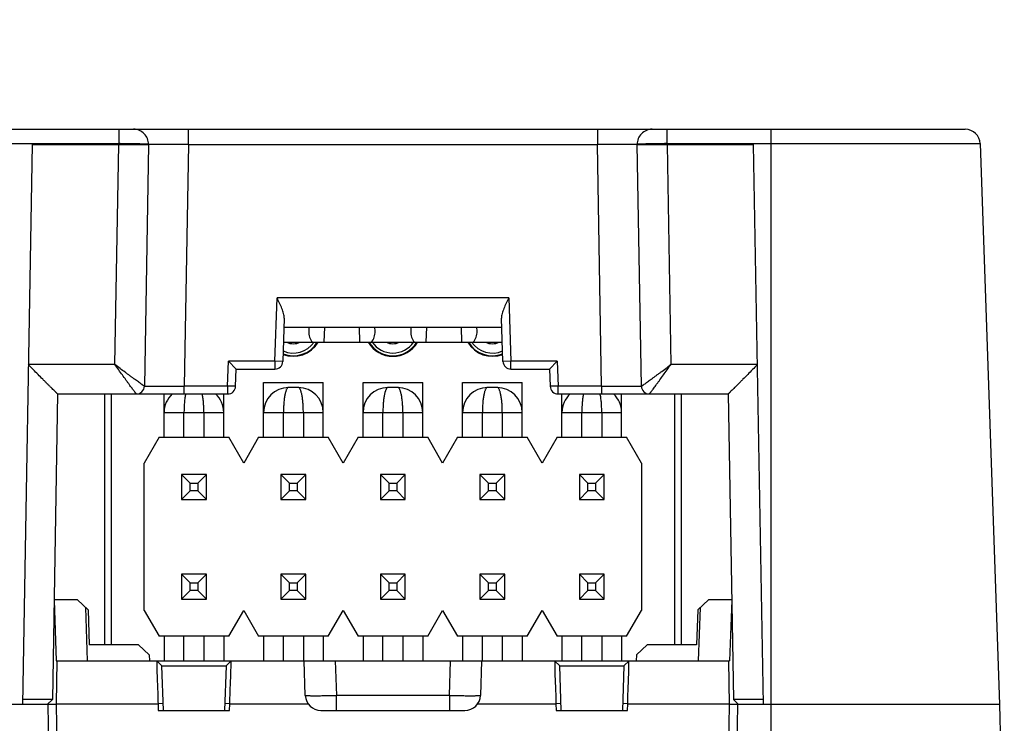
# Model space of a CAD drawing. Header units: inches. Extents: x 0 to 34, y 0 to 22.
# Tile 46 of 50: x 26.6 to 27.6, y 17 to 17.7. Entities that reach past the tile are written whole.
import ezdxf

# ---------------------------------------------------------------- set-up
doc = ezdxf.new("R2010")
doc.units = ezdxf.units.IN
doc.header["$LTSCALE"] = 1.87
doc.header["$MEASUREMENT"] = 0
doc.layers.get('0').update_dxf_attribs({"linetype": 'CONTINUOUS'})
doc.layers.add('DIMENSIONS', color=7, linetype='CONTINUOUS')
doc.styles.get("Standard").update_dxf_attribs({"font": 'txt', "width": 0.8})
doc.dimstyles.new('DIMSTYLE_1', dxfattribs={"dimtxt": 0.125, "dimasz": 0.18, "dimexe": 0.18, "dimexo": 0.0625, "dimgap": 0.09, "dimtad": 0, "dimtih": 1, "dimtoh": 1, "dimdec": 1, "dimdsep": 46, "dimtxsty": 'STANDARD', "dimblk": '_FILLED', "dimblk1": '_FILLED', "dimblk2": '_FILLED', "dimcen": 0.09, "dimadec": 0, "dimazin": 0, "dimtp": 0.1, "dimtm": 0.1, "dimtfac": 1, "dimtdec": 1, "dimtofl": 0, "dimtmove": 0, "dimatfit": 3, "dimldrblk": '_FILLED', "dimfxl": 1, "dimtolj": 1, "dimarcsym": 0})

# ---------------------------------------------------------------- blocks, each defined once
blk = doc.blocks.new('_FILLED')
at = {"color": 0, "linetype": 'BYBLOCK'}
blk.add_solid([(0, 0), (-1, 0.1736), (-1, -0.1736)], dxfattribs=at)
blk = doc.blocks.new('*D1')
at = {"layer": 'DIMENSIONS', "color": 2, "linetype": 'CONTINUOUS'}
for p, q in [((26.21877, 16.16389), (26.21877, 19.20616)), ((27.79357, 16.16389), (27.79357, 19.20616)), ((26.21877, 19.08116), (26.49367, 19.08116)), ((27.79357, 19.08116), (27.51867, 19.08116))]:
    blk.add_line(p, q, dxfattribs=at)
at = {"layer": 'DIMENSIONS', "color": 2, "linetype": 'CONTINUOUS', "xscale": 0.18, "yscale": 0.18, "zscale": 0.18, "rotation": 180}
blk.add_blockref('_FILLED', (26.21877, 19.08116), dxfattribs=at)
at = {"layer": 'DIMENSIONS', "color": 2, "linetype": 'CONTINUOUS', "xscale": 0.18, "yscale": 0.18, "zscale": 0.18}
blk.add_blockref('_FILLED', (27.79357, 19.08116), dxfattribs=at)
at = {"layer": 'DIMENSIONS', "color": 2, "linetype": 'CONTINUOUS', "insert": (26.80617, 19.14366), "char_height": 0.125, "width": 0.9, "attachment_point": 2, "line_spacing_factor": 0.9}
blk.add_mtext('40\\P[1.57]\\PMATING\\PCONNECTOR', dxfattribs=at)

msp = doc.modelspace()

# ---------------------------------------------------------------- linework, layer by layer
at = {"color": 7, "linetype": 'CONTINUOUS'}
for p, q in [((26.43084, 17.58116), (27.5815, 17.58116)), ((26.73054, 17.58116), (26.73053, 17.56586)), ((26.80054, 17.5659), (26.80054, 17.58116)), ((27.2118, 17.58116), (27.2118, 17.5659)), ((27.28181, 17.56586), (27.28181, 17.58116)), ((27.38617, 17.58116), (27.38617, 16.92816)), ((26.41585, 17.56669), (26.73053, 17.56669)), ((26.64355, 17.56586), (26.63373, 17.00316)), ((26.64355, 17.56586), (26.76055, 17.56586)), ((26.72669, 17.34464), (26.73055, 17.56586)), ((26.76055, 17.56586), (26.75631, 17.32302)), ((26.80054, 17.5659), (26.7963, 17.32302)), ((26.80054, 17.5659), (27.2118, 17.5659)), ((27.21604, 17.32302), (27.2118, 17.5659)), ((27.25169, 17.56588), (27.2118, 17.5659)), ((27.2518, 17.5659), (27.25169, 17.56588)), ((27.25219, 17.56599), (27.2518, 17.56588)), ((27.25604, 17.32302), (27.2518, 17.56586)), ((27.2518, 17.56586), (27.3688, 17.56586)), ((27.28179, 17.56586), (27.28565, 17.34464)), ((27.28181, 17.56669), (27.59649, 17.56669)), ((27.37862, 17.00316), (27.3688, 17.56586)), ((27.59649, 17.56669), (27.61617, 17.00316)), ((26.8875, 17.34802), (26.88973, 17.41164)), ((27.12262, 17.41164), (26.88973, 17.41164)), ((27.12262, 17.41164), (27.12484, 17.34802)), ((26.89702, 17.39139), (26.8955, 17.34788)), ((26.8967, 17.38216), (27.11565, 17.38216)), ((26.9217, 17.38216), (26.92156, 17.37816)), ((26.93731, 17.38216), (26.93679, 17.36716)), ((26.97306, 17.36716), (26.97253, 17.38216)), ((26.98829, 17.37816), (26.98815, 17.38216)), ((27.0242, 17.38216), (27.02406, 17.37816)), ((27.03981, 17.38216), (27.03929, 17.36716)), ((27.07556, 17.36716), (27.07503, 17.38216)), ((27.09079, 17.37816), (27.09065, 17.38216)), ((27.11685, 17.34788), (27.11533, 17.39139)), ((26.89617, 17.36716), (27.11617, 17.36716)), ((26.72669, 17.34464), (26.63969, 17.34464)), ((26.84007, 17.32302), (26.84095, 17.34802)), ((26.8875, 17.34802), (26.84095, 17.34802)), ((26.84867, 17.34014), (26.84095, 17.34802)), ((26.8875, 17.34802), (26.8875, 17.34016)), ((26.8955, 17.34788), (26.8875, 17.34802)), ((27.12484, 17.34802), (27.11685, 17.34788)), ((27.12484, 17.34016), (27.12484, 17.34802)), ((27.1714, 17.34802), (27.12484, 17.34802)), ((27.16367, 17.34016), (27.1714, 17.34802)), ((27.1714, 17.34802), (27.17227, 17.32302)), ((27.37266, 17.34464), (27.28565, 17.34464)), ((26.84807, 17.32288), (26.84867, 17.34016)), ((26.84867, 17.34016), (26.8875, 17.34016)), ((27.12484, 17.34016), (27.16367, 17.34016)), ((27.16367, 17.34016), (27.16428, 17.32288)), ((26.75631, 17.32302), (26.7963, 17.32302)), ((26.7963, 17.31516), (26.7963, 17.32302)), ((26.84007, 17.32302), (26.7963, 17.32302)), ((26.84007, 17.32302), (26.84007, 17.31516)), ((26.84807, 17.32288), (26.84007, 17.32302)), ((26.87617, 17.27166), (26.87617, 17.32666)), ((26.87617, 17.32666), (26.93617, 17.32666)), ((26.93617, 17.27166), (26.93617, 17.32666)), ((26.97617, 17.27166), (26.97617, 17.32666)), ((26.97617, 17.32666), (27.03617, 17.32666)), ((27.03617, 17.27166), (27.03617, 17.32666)), ((27.07617, 17.27166), (27.07617, 17.32666)), ((27.07617, 17.32666), (27.13617, 17.32666)), ((27.13617, 17.27166), (27.13617, 17.32666)), ((27.17227, 17.32302), (27.16428, 17.32288)), ((27.17227, 17.31516), (27.17227, 17.32302)), ((27.21604, 17.32302), (27.17227, 17.32302)), ((27.21604, 17.32302), (27.21604, 17.31516)), ((27.21604, 17.32302), (27.25604, 17.32302)), ((26.66917, 17.31516), (26.66382, 17.00825)), ((26.66917, 17.31516), (26.84007, 17.31516)), ((26.71617, 17.31516), (26.71617, 17.06316)), ((26.72317, 17.06316), (26.72317, 17.31516)), ((26.77617, 17.27166), (26.77617, 17.31516)), ((26.83617, 17.27166), (26.83617, 17.31516)), ((26.91117, 17.32166), (26.90117, 17.32166)), ((27.01117, 17.32166), (27.00117, 17.32166)), ((27.11117, 17.32166), (27.10117, 17.32166)), ((27.17227, 17.31516), (27.34318, 17.31516)), ((27.17617, 17.27166), (27.17617, 17.31516)), ((27.23617, 17.27166), (27.23617, 17.31516)), ((27.28917, 17.31516), (27.28917, 17.06316)), ((27.29617, 17.06316), (27.29617, 17.31516)), ((27.34317, 17.31516), (27.34853, 17.00825)), ((26.77617, 17.29666), (26.83617, 17.29666)), ((26.79617, 17.27166), (26.79617, 17.29666)), ((26.81617, 17.29666), (26.81617, 17.27166)), ((26.87617, 17.29666), (26.93617, 17.29666)), ((26.89617, 17.27166), (26.89617, 17.29666)), ((26.91617, 17.29666), (26.91617, 17.27166)), ((26.97617, 17.29666), (27.03617, 17.29666)), ((26.99617, 17.27166), (26.99617, 17.29666)), ((27.01617, 17.29666), (27.01617, 17.27166)), ((27.07617, 17.29666), (27.13617, 17.29666)), ((27.09617, 17.27166), (27.09617, 17.29666)), ((27.11617, 17.29666), (27.11617, 17.27166)), ((27.17617, 17.29666), (27.23617, 17.29666)), ((27.19617, 17.27166), (27.19617, 17.29666)), ((27.21617, 17.29666), (27.21617, 17.27166)), ((26.77117, 17.27166), (26.75617, 17.24568)), ((26.77117, 17.27166), (26.84117, 17.27166)), ((26.85617, 17.24568), (26.84117, 17.27166)), ((26.87117, 17.27166), (26.85617, 17.24568)), ((26.87117, 17.27166), (26.94117, 17.27166)), ((26.95617, 17.24568), (26.94117, 17.27166)), ((26.97117, 17.27166), (26.95617, 17.24568)), ((26.97117, 17.27166), (27.04117, 17.27166)), ((27.05617, 17.24568), (27.04117, 17.27166)), ((27.07117, 17.27166), (27.05617, 17.24568)), ((27.07117, 17.27166), (27.14117, 17.27166)), ((27.15617, 17.24568), (27.14117, 17.27166)), ((27.17117, 17.27166), (27.15617, 17.24568)), ((27.17117, 17.27166), (27.24117, 17.27166)), ((27.25617, 17.24568), (27.24117, 17.27166)), ((26.75617, 17.09764), (26.75617, 17.24568)), ((27.25617, 17.24568), (27.25617, 17.09764)), ((26.79367, 17.23416), (26.79367, 17.20916)), ((26.80233, 17.2255), (26.79367, 17.23416)), ((26.81867, 17.23416), (26.79367, 17.23416)), ((26.81867, 17.23416), (26.81001, 17.2255)), ((26.81867, 17.20916), (26.81867, 17.23416)), ((26.89367, 17.23416), (26.89367, 17.20916)), ((26.90233, 17.2255), (26.89367, 17.23416)), ((26.91867, 17.23416), (26.89367, 17.23416)), ((26.91867, 17.23416), (26.91001, 17.2255)), ((26.91867, 17.20916), (26.91867, 17.23416)), ((26.99367, 17.23416), (26.99367, 17.20916)), ((27.00233, 17.2255), (26.99367, 17.23416)), ((27.01867, 17.23416), (26.99367, 17.23416)), ((27.01867, 17.23416), (27.01001, 17.2255)), ((27.01867, 17.20916), (27.01867, 17.23416)), ((27.09367, 17.23416), (27.09367, 17.20916)), ((27.10233, 17.2255), (27.09367, 17.23416)), ((27.11867, 17.23416), (27.09367, 17.23416)), ((27.11867, 17.23416), (27.11001, 17.2255)), ((27.11867, 17.20916), (27.11867, 17.23416)), ((27.19367, 17.23416), (27.19367, 17.20916)), ((27.20233, 17.2255), (27.19367, 17.23416)), ((27.21867, 17.23416), (27.19367, 17.23416)), ((27.21867, 17.23416), (27.21001, 17.2255)), ((27.21867, 17.20916), (27.21867, 17.23416)), ((26.80233, 17.21782), (26.80233, 17.2255)), ((26.80233, 17.2255), (26.81001, 17.2255)), ((26.81001, 17.2255), (26.81001, 17.21782)), ((26.90233, 17.21782), (26.90233, 17.2255)), ((26.90233, 17.2255), (26.91001, 17.2255)), ((26.91001, 17.2255), (26.91001, 17.21782)), ((27.00233, 17.21782), (27.00233, 17.2255)), ((27.00233, 17.2255), (27.01001, 17.2255)), ((27.01001, 17.2255), (27.01001, 17.21782)), ((27.10233, 17.21782), (27.10233, 17.2255)), ((27.10233, 17.2255), (27.11001, 17.2255)), ((27.11001, 17.2255), (27.11001, 17.21782)), ((27.20233, 17.21782), (27.20233, 17.2255)), ((27.20233, 17.2255), (27.21001, 17.2255)), ((27.21001, 17.2255), (27.21001, 17.21782)), ((26.80233, 17.21782), (26.79367, 17.20916)), ((26.81001, 17.21782), (26.80233, 17.21782)), ((26.81867, 17.20916), (26.81001, 17.21782)), ((26.90233, 17.21782), (26.89367, 17.20916)), ((26.91001, 17.21782), (26.90233, 17.21782)), ((26.91867, 17.20916), (26.91001, 17.21782)), ((27.00233, 17.21782), (26.99367, 17.20916)), ((27.01001, 17.21782), (27.00233, 17.21782)), ((27.01867, 17.20916), (27.01001, 17.21782)), ((27.10233, 17.21782), (27.09367, 17.20916)), ((27.11001, 17.21782), (27.10233, 17.21782)), ((27.11867, 17.20916), (27.11001, 17.21782)), ((27.20233, 17.21782), (27.19367, 17.20916)), ((27.21001, 17.21782), (27.20233, 17.21782)), ((27.21867, 17.20916), (27.21001, 17.21782)), ((26.79367, 17.20916), (26.81867, 17.20916)), ((26.89367, 17.20916), (26.91867, 17.20916)), ((26.99367, 17.20916), (27.01867, 17.20916)), ((27.09367, 17.20916), (27.11867, 17.20916)), ((27.19367, 17.20916), (27.21867, 17.20916)), ((26.79367, 17.13416), (26.79367, 17.10916)), ((26.80233, 17.1255), (26.79367, 17.13416)), ((26.81867, 17.13416), (26.79367, 17.13416)), ((26.80233, 17.11782), (26.80233, 17.1255)), ((26.80233, 17.1255), (26.81001, 17.1255)), ((26.81867, 17.13416), (26.81001, 17.1255)), ((26.81001, 17.1255), (26.81001, 17.11782)), ((26.81867, 17.10916), (26.81867, 17.13416)), ((26.89367, 17.13416), (26.89367, 17.10916)), ((26.90233, 17.1255), (26.89367, 17.13416)), ((26.91867, 17.13416), (26.89367, 17.13416)), ((26.90233, 17.11782), (26.90233, 17.1255)), ((26.90233, 17.1255), (26.91001, 17.1255)), ((26.91867, 17.13416), (26.91001, 17.1255)), ((26.91001, 17.1255), (26.91001, 17.11782)), ((26.91867, 17.10916), (26.91867, 17.13416)), ((26.99367, 17.13416), (26.99367, 17.10916)), ((27.00233, 17.1255), (26.99367, 17.13416)), ((27.01867, 17.13416), (26.99367, 17.13416)), ((27.00233, 17.11782), (27.00233, 17.1255)), ((27.00233, 17.1255), (27.01001, 17.1255)), ((27.01867, 17.13416), (27.01001, 17.1255)), ((27.01001, 17.1255), (27.01001, 17.11782)), ((27.01867, 17.10916), (27.01867, 17.13416)), ((27.09367, 17.13416), (27.09367, 17.10916)), ((27.10233, 17.1255), (27.09367, 17.13416)), ((27.11867, 17.13416), (27.09367, 17.13416)), ((27.10233, 17.11782), (27.10233, 17.1255)), ((27.10233, 17.1255), (27.11001, 17.1255)), ((27.11867, 17.13416), (27.11001, 17.1255)), ((27.11001, 17.1255), (27.11001, 17.11782)), ((27.11867, 17.10916), (27.11867, 17.13416)), ((27.19367, 17.13416), (27.19367, 17.10916)), ((27.20233, 17.1255), (27.19367, 17.13416)), ((27.21867, 17.13416), (27.19367, 17.13416)), ((27.20233, 17.11782), (27.20233, 17.1255)), ((27.20233, 17.1255), (27.21001, 17.1255)), ((27.21867, 17.13416), (27.21001, 17.1255)), ((27.21001, 17.1255), (27.21001, 17.11782)), ((27.21867, 17.10916), (27.21867, 17.13416)), ((26.80233, 17.11782), (26.79367, 17.10916)), ((26.81001, 17.11782), (26.80233, 17.11782)), ((26.81867, 17.10916), (26.81001, 17.11782)), ((26.90233, 17.11782), (26.89367, 17.10916)), ((26.91001, 17.11782), (26.90233, 17.11782)), ((26.91867, 17.10916), (26.91001, 17.11782)), ((27.00233, 17.11782), (26.99367, 17.10916)), ((27.01001, 17.11782), (27.00233, 17.11782)), ((27.01867, 17.10916), (27.01001, 17.11782)), ((27.10233, 17.11782), (27.09367, 17.10916)), ((27.11001, 17.11782), (27.10233, 17.11782)), ((27.11867, 17.10916), (27.11001, 17.11782)), ((27.20233, 17.11782), (27.19367, 17.10916)), ((27.21001, 17.11782), (27.20233, 17.11782)), ((27.21867, 17.10916), (27.21001, 17.11782)), ((26.66555, 17.10784), (26.66767, 17.04716)), ((26.68901, 17.10816), (26.66556, 17.10816)), ((26.69973, 17.09817), (26.68901, 17.10816)), ((26.79367, 17.10916), (26.81867, 17.10916)), ((26.89367, 17.10916), (26.91867, 17.10916)), ((26.99367, 17.10916), (27.01867, 17.10916)), ((27.09367, 17.10916), (27.11867, 17.10916)), ((27.19367, 17.10916), (27.21867, 17.10916)), ((27.32334, 17.10816), (27.31262, 17.09817)), ((27.34679, 17.10816), (27.32334, 17.10816)), ((27.34679, 17.10784), (27.34467, 17.04716)), ((26.69703, 17.10068), (26.6989, 17.04716)), ((26.69973, 17.09817), (26.70095, 17.06316)), ((26.75617, 17.09764), (26.77117, 17.07166)), ((26.84117, 17.07166), (26.85617, 17.09764)), ((26.85617, 17.09764), (26.87117, 17.07166)), ((26.94117, 17.07166), (26.95617, 17.09764)), ((26.95617, 17.09764), (26.97117, 17.07166)), ((27.04117, 17.07166), (27.05617, 17.09764)), ((27.05617, 17.09764), (27.07117, 17.07166)), ((27.14117, 17.07166), (27.15617, 17.09764)), ((27.15617, 17.09764), (27.17117, 17.07166)), ((27.24117, 17.07166), (27.25617, 17.09764)), ((27.31262, 17.09817), (27.3114, 17.06316)), ((27.31344, 17.04716), (27.31531, 17.10068)), ((26.84117, 17.07166), (26.77117, 17.07166)), ((26.77617, 17.07166), (26.77617, 17.04716)), ((26.79617, 17.04716), (26.79617, 17.07166)), ((26.81617, 17.07166), (26.81617, 17.04716)), ((26.83617, 17.07166), (26.83617, 17.04716)), ((26.94117, 17.07166), (26.87117, 17.07166)), ((26.87617, 17.07166), (26.87617, 17.04716)), ((26.89617, 17.04716), (26.89617, 17.07166)), ((26.91617, 17.07166), (26.91617, 17.04716)), ((26.93617, 17.07166), (26.93617, 17.04716)), ((27.04117, 17.07166), (26.97117, 17.07166)), ((26.97617, 17.07166), (26.97617, 17.04716)), ((26.99617, 17.04716), (26.99617, 17.07166)), ((27.01617, 17.07166), (27.01617, 17.04716)), ((27.03617, 17.07166), (27.03617, 17.04716)), ((27.14117, 17.07166), (27.07117, 17.07166)), ((27.07617, 17.07166), (27.07617, 17.04716)), ((27.09617, 17.04716), (27.09617, 17.07166)), ((27.11617, 17.07166), (27.11617, 17.04716)), ((27.13617, 17.07166), (27.13617, 17.04716)), ((27.24117, 17.07166), (27.17117, 17.07166)), ((27.17617, 17.07166), (27.17617, 17.04716)), ((27.19617, 17.04716), (27.19617, 17.07166)), ((27.21617, 17.07166), (27.21617, 17.04716)), ((27.23617, 17.07166), (27.23617, 17.04716)), ((26.75058, 17.06316), (26.70095, 17.06316)), ((26.7613, 17.05317), (26.75058, 17.06316)), ((27.26176, 17.06316), (27.25105, 17.05317)), ((27.3114, 17.06316), (27.26176, 17.06316)), ((26.66767, 17.04716), (27.34467, 17.04716)), ((26.66844, 17.04716), (26.66769, 17.00388)), ((26.7613, 17.05317), (26.76151, 17.04716)), ((26.76872, 17.04716), (26.76875, 17.04715)), ((26.77385, 17.04209), (26.76874, 17.04715)), ((26.77385, 17.0421), (26.76875, 17.04715)), ((26.8436, 17.04715), (26.8385, 17.0421)), ((26.8436, 17.04715), (26.8385, 17.04209)), ((26.8436, 17.04715), (26.84362, 17.04716)), ((26.91815, 17.01224), (26.91693, 17.04716)), ((26.94816, 17.04716), (26.94938, 17.01224)), ((27.06297, 17.01224), (27.06419, 17.04716)), ((27.09542, 17.04716), (27.0942, 17.01224)), ((27.16872, 17.04716), (27.16875, 17.04715)), ((27.17385, 17.04209), (27.16874, 17.04715)), ((27.17385, 17.0421), (27.16875, 17.04715)), ((27.2436, 17.04715), (27.2385, 17.0421)), ((27.2436, 17.04715), (27.2385, 17.04209)), ((27.2436, 17.04715), (27.24362, 17.04716)), ((27.25105, 17.05317), (27.25084, 17.04716)), ((27.34467, 17.00316), (27.3439, 17.04716)), ((26.77542, 16.99716), (26.77385, 17.0421)), ((26.77396, 17.04198), (26.83839, 17.04198)), ((26.8385, 17.0421), (26.83693, 16.99716)), ((27.17542, 16.99716), (27.17385, 17.0421)), ((27.17396, 17.04198), (27.23839, 17.04198)), ((27.2385, 17.0421), (27.23693, 16.99716)), ((26.65873, 17.00316), (26.66382, 17.00825)), ((26.66382, 17.00825), (26.66381, 17.00824)), ((26.94938, 16.99716), (26.94938, 17.01224)), ((27.06297, 17.01224), (26.94938, 17.01224)), ((27.06297, 17.01224), (27.06297, 16.99716)), ((27.34854, 17.00824), (27.34853, 17.00825)), ((27.34853, 17.00825), (27.35362, 17.00316)), ((26.66767, 17.00316), (26.39617, 17.00316)), ((26.66098, 16.92816), (26.65967, 17.00316)), ((26.66767, 17.00316), (26.66898, 16.92816)), ((26.66768, 17.00393), (26.77005, 17.00393)), ((26.66768, 17.00393), (26.66768, 17.00316)), ((26.77518, 17.00402), (26.77005, 17.00393)), ((26.77005, 17.00393), (26.77029, 16.99716)), ((26.77029, 16.99716), (26.84206, 16.99716)), ((26.84229, 17.00393), (26.83717, 17.00402)), ((26.84206, 16.99716), (26.84229, 17.00393)), ((26.84229, 17.00393), (26.92089, 17.00393)), ((26.93376, 16.99716), (27.07858, 16.99716)), ((27.09146, 17.00393), (27.17005, 17.00393)), ((27.17518, 17.00402), (27.17005, 17.00393)), ((27.17005, 17.00393), (27.17029, 16.99716)), ((27.17029, 16.99716), (27.24206, 16.99716)), ((27.24229, 17.00393), (27.23717, 17.00402)), ((27.24206, 16.99716), (27.24229, 17.00393)), ((27.24229, 17.00393), (27.34467, 17.00393)), ((27.34336, 16.92816), (27.34467, 17.00316)), ((27.61617, 17.00316), (27.34467, 17.00316)), ((27.35267, 17.00316), (27.35136, 16.92816)), ((27.61617, 17.00316), (27.61748, 16.92816))]:
    msp.add_line(p, q, dxfattribs=at)
for centre, radius, start, end in [((26.74555, 17.56616), 0.015, 359, 90), ((27.26679, 17.56616), 0.015, 90, 181.01637), ((27.5815, 17.56616), 0.015, 2, 90), ((26.90617, 17.38166), 0.02867, 248.67096, 329.60227), ((26.90617, 17.38166), 0.02809, 248.25987, 328.89756), ((26.90617, 17.38166), 0.0254, 246.0527, 325.18511), ((26.90617, 17.38166), 0.016, 245.02075, 294.97939), ((27.00617, 17.38166), 0.02867, 210.39774, 329.60227), ((27.00617, 17.38166), 0.02809, 211.10244, 328.89756), ((27.00617, 17.38166), 0.0254, 214.81488, 325.18511), ((27.00617, 17.38166), 0.016, 245.02075, 294.97939), ((27.10617, 17.38166), 0.02867, 210.39774, 291.32914), ((27.10617, 17.38166), 0.02809, 211.10244, 291.74013), ((27.10617, 17.38166), 0.0254, 214.81488, 293.94731), ((27.10617, 17.38166), 0.016, 245.02075, 294.97939), ((26.8875, 17.34816), 0.008, 270, 358), ((27.12484, 17.34816), 0.008, 182, 270), ((26.74831, 17.32316), 0.008, 270.0044, 358.98762), ((26.84007, 17.32316), 0.008, 270, 358), ((27.17227, 17.32316), 0.008, 182, 270), ((27.26404, 17.32316), 0.008, 181.01238, 269.9956), ((26.80117, 17.29666), 0.025, 132.21326, 180), ((26.81117, 17.29666), 0.025, 0, 47.78673), ((26.90117, 17.29666), 0.025, 90, 180), ((26.91117, 17.29666), 0.025, 0, 90), ((27.00117, 17.29666), 0.025, 90, 180), ((27.01117, 17.29666), 0.025, 0, 90), ((27.10117, 17.29666), 0.025, 90, 180), ((27.11117, 17.29666), 0.025, 0, 90), ((27.20117, 17.29666), 0.025, 132.21326, 180), ((27.21117, 17.29666), 0.025, 0, 47.78673), ((26.93376, 17.01279), 0.01562, 182, 270), ((27.07858, 17.01279), 0.01562, 270, 358)]:
    msp.add_arc(centre, radius, start, end, dxfattribs=at)
for centre, major_axis, start_param, end_param in [((26.93719, 17.37818), (0.00651, 0.01497), -4.319385, -3.572575), ((26.97265, 17.37818), (-0.00651, 0.01497), -2.71061, -1.9638), ((27.03969, 17.37818), (0.00651, 0.01497), -4.319385, -3.572575), ((27.07515, 17.37818), (-0.00651, 0.01497), -2.71061, -1.9638)]:
    msp.add_ellipse(centre, major_axis=major_axis, ratio=0.950166, start_param=start_param, end_param=end_param, dxfattribs=at)
for points, knots in [([(26.76055, 17.56588), (26.76055, 17.5659), (26.76049, 17.56593), (26.76039, 17.56595), (26.7602, 17.56598), (26.75995, 17.56601), (26.75963, 17.56604), (26.75906, 17.56608), (26.75818, 17.56613), (26.75692, 17.56618), (26.75541, 17.56624), (26.75367, 17.56629), (26.75169, 17.56635), (26.74952, 17.5664), (26.74627, 17.56647), (26.74188, 17.56655), (26.73632, 17.56663), (26.73249, 17.56667), (26.73054, 17.56669)], [0, 0, 0, 0, 0.001676, 0.005419, 0.011482, 0.019906, 0.03068, 0.043783, 0.076846, 0.11879, 0.169213, 0.227633, 0.293488, 0.366145, 0.444905, 0.61765, 0.805084, 1, 1, 1, 1]), ([(26.80054, 17.5659), (26.79795, 17.56588), (26.79285, 17.56585), (26.78658, 17.56582), (26.78178, 17.56581), (26.77842, 17.5658), (26.77528, 17.56579), (26.77239, 17.56579), (26.76976, 17.56579), (26.76743, 17.5658), (26.76568, 17.5658), (26.76445, 17.56581), (26.76365, 17.56582), (26.76294, 17.56583), (26.76232, 17.56583), (26.7618, 17.56584), (26.76137, 17.56585), (26.76106, 17.56586), (26.76087, 17.56587), (26.76076, 17.56587), (26.76067, 17.56588), (26.76061, 17.56588), (26.76057, 17.56589), (26.76055, 17.56589), (26.76055, 17.5659)], [0, 0, 0, 0, 0.194784, 0.382114, 0.47072, 0.554807, 0.633567, 0.706242, 0.772135, 0.830612, 0.881112, 0.903216, 0.923151, 0.940868, 0.956326, 0.969488, 0.980322, 0.988803, 0.992155, 0.994912, 0.997073, 0.998638, 0.999609, 1, 1, 1, 1]), ([(27.28181, 17.56669), (27.27836, 17.56665), (27.27331, 17.5666), (27.26684, 17.56649), (27.26258, 17.5664), (27.25891, 17.5663), (27.25595, 17.56621), (27.25379, 17.56611), (27.25263, 17.56604), (27.25219, 17.56599)], [0, 0, 0, 0, 0.349337, 0.510479, 0.655851, 0.780963, 0.881955, 0.955716, 1, 1, 1, 1]), ([(26.89702, 17.39139), (26.89704, 17.39214), (26.89691, 17.3937), (26.89637, 17.39608), (26.89557, 17.39855), (26.89424, 17.40199), (26.89227, 17.40637), (26.89058, 17.40986), (26.88973, 17.41164)], [0, 0, 0, 0, 0.103537, 0.216192, 0.3365, 0.46275, 0.727214, 1, 1, 1, 1]), ([(27.12262, 17.41164), (27.12176, 17.40986), (27.12008, 17.40637), (27.11811, 17.40199), (27.11678, 17.39855), (27.11598, 17.39608), (27.11544, 17.3937), (27.1153, 17.39214), (27.11533, 17.39139)], [0, 0, 0, 0, 0.272786, 0.53725, 0.6635, 0.783808, 0.896463, 1, 1, 1, 1]), ([(26.66917, 17.31516), (26.66916, 17.31516), (26.66913, 17.31518), (26.66908, 17.31522), (26.669, 17.31529), (26.6689, 17.31537), (26.66877, 17.31549), (26.66855, 17.31569), (26.66822, 17.316), (26.66776, 17.31644), (26.66722, 17.31696), (26.66661, 17.31756), (26.66565, 17.3185), (26.66431, 17.31982), (26.66256, 17.32156), (26.66064, 17.32348), (26.65858, 17.32554), (26.65642, 17.32771), (26.65337, 17.33078), (26.64943, 17.33476), (26.64459, 17.33965), (26.64133, 17.34297), (26.63969, 17.34464)], [0, 0, 0, 0, 0.000737, 0.002317, 0.004751, 0.008032, 0.012149, 0.017084, 0.029336, 0.044611, 0.062709, 0.083416, 0.106515, 0.159044, 0.218718, 0.28418, 0.3543, 0.428158, 0.505002, 0.665272, 0.831249, 1, 1, 1, 1]), ([(26.74831, 17.31516), (26.7483, 17.31516), (26.74828, 17.31518), (26.74825, 17.31521), (26.7482, 17.31527), (26.74814, 17.31534), (26.74805, 17.31544), (26.74791, 17.31562), (26.7477, 17.31589), (26.7474, 17.31627), (26.74705, 17.31674), (26.74664, 17.31728), (26.746, 17.31814), (26.74508, 17.31937), (26.74386, 17.32102), (26.7425, 17.32287), (26.74101, 17.3249), (26.73942, 17.32707), (26.73714, 17.3302), (26.73416, 17.33431), (26.73047, 17.33941), (26.72797, 17.34289), (26.72669, 17.34464)], [0, 0, 0, 0, 0.000547, 0.001836, 0.003872, 0.00665, 0.010163, 0.014402, 0.025012, 0.038383, 0.054403, 0.072952, 0.093899, 0.142436, 0.19889, 0.262172, 0.331278, 0.405274, 0.483307, 0.64863, 0.822249, 1, 1, 1, 1]), ([(26.75631, 17.32302), (26.7563, 17.32302), (26.75627, 17.32303), (26.75623, 17.32304), (26.75616, 17.32308), (26.75602, 17.32316), (26.7558, 17.32331), (26.75547, 17.32353), (26.75507, 17.3238), (26.75458, 17.32414), (26.75403, 17.32453), (26.75314, 17.32516), (26.75189, 17.32606), (26.75022, 17.32726), (26.74835, 17.32862), (26.74631, 17.3301), (26.74413, 17.3317), (26.74184, 17.33339), (26.73945, 17.33516), (26.73612, 17.33762), (26.73186, 17.34077), (26.72842, 17.34333), (26.72669, 17.34464)], [0, 0, 0, 0, 0.000687, 0.002075, 0.004198, 0.007055, 0.014951, 0.025693, 0.039183, 0.05531, 0.073954, 0.094985, 0.143651, 0.200185, 0.263504, 0.332601, 0.406548, 0.484493, 0.565706, 0.649538, 0.822759, 1, 1, 1, 1]), ([(27.25604, 17.32302), (27.25605, 17.32302), (27.25607, 17.32303), (27.25612, 17.32305), (27.25619, 17.32308), (27.25632, 17.32316), (27.25654, 17.32331), (27.25687, 17.32353), (27.25728, 17.3238), (27.25776, 17.32414), (27.25832, 17.32453), (27.2592, 17.32516), (27.26046, 17.32606), (27.26213, 17.32726), (27.264, 17.32862), (27.26603, 17.3301), (27.26821, 17.3317), (27.27051, 17.33339), (27.2729, 17.33516), (27.27622, 17.33761), (27.28049, 17.34077), (27.28393, 17.34333), (27.28565, 17.34464)], [0, 0, 0, 0, 0.000687, 0.002076, 0.0042, 0.007058, 0.014955, 0.025696, 0.039185, 0.055312, 0.073955, 0.094984, 0.143649, 0.200183, 0.263502, 0.332599, 0.406545, 0.48449, 0.565704, 0.649537, 0.822758, 1, 1, 1, 1]), ([(27.26404, 17.31516), (27.26404, 17.31516), (27.26406, 17.31518), (27.26409, 17.31521), (27.26414, 17.31527), (27.26421, 17.31534), (27.26429, 17.31544), (27.26443, 17.31562), (27.26464, 17.31589), (27.26494, 17.31627), (27.2653, 17.31674), (27.26571, 17.31728), (27.26635, 17.31814), (27.26727, 17.31937), (27.26848, 17.32102), (27.26985, 17.32287), (27.27133, 17.3249), (27.27293, 17.32707), (27.2752, 17.3302), (27.27819, 17.33431), (27.28187, 17.33941), (27.28438, 17.34289), (27.28565, 17.34464)], [0, 0, 0, 0, 0.000544, 0.001831, 0.003866, 0.006644, 0.010156, 0.014394, 0.025005, 0.038376, 0.054398, 0.072948, 0.093896, 0.142435, 0.198889, 0.262172, 0.331278, 0.405275, 0.483307, 0.64863, 0.822249, 1, 1, 1, 1]), ([(27.37266, 17.34464), (27.37101, 17.34297), (27.36775, 17.33965), (27.36292, 17.33476), (27.35897, 17.33078), (27.35593, 17.32771), (27.35376, 17.32554), (27.3517, 17.32348), (27.34978, 17.32156), (27.34803, 17.31982), (27.34669, 17.3185), (27.34574, 17.31756), (27.34512, 17.31696), (27.34458, 17.31644), (27.34412, 17.316), (27.34379, 17.31569), (27.34358, 17.31549), (27.34345, 17.31537), (27.34335, 17.31529), (27.34327, 17.31522), (27.34322, 17.31518), (27.34319, 17.31516), (27.34318, 17.31516)], [0, 0, 0, 0, 0.168751, 0.334728, 0.494998, 0.571842, 0.6457, 0.71582, 0.781282, 0.840956, 0.893485, 0.916584, 0.937291, 0.955389, 0.970664, 0.982916, 0.987851, 0.991968, 0.995249, 0.997683, 0.999263, 1, 1, 1, 1]), ([(26.79781, 17.31518), (26.79753, 17.3139), (26.79705, 17.31112), (26.79636, 17.30495), (26.79617, 17.30005), (26.79617, 17.29666)], [0, 0, 0, 0, 0.210517, 0.454103, 1, 1, 1, 1]), ([(26.81617, 17.29666), (26.81617, 17.29839), (26.8161, 17.30178), (26.81579, 17.30667), (26.81529, 17.31112), (26.81481, 17.3139), (26.81453, 17.31518)], [0, 0, 0, 0, 0.27903, 0.545956, 0.789511, 1, 1, 1, 1]), ([(26.90117, 17.32166), (26.90101, 17.32166), (26.90064, 17.32156), (26.90015, 17.32117), (26.89968, 17.32057), (26.89923, 17.31974), (26.8988, 17.3187), (26.89838, 17.31746), (26.89799, 17.31601), (26.89749, 17.31373), (26.89697, 17.31047), (26.89652, 17.30619), (26.89624, 17.30152), (26.89617, 17.2983), (26.89617, 17.29666)], [0, 0, 0, 0, 0.019028, 0.04176, 0.070416, 0.105989, 0.148825, 0.198928, 0.256099, 0.319988, 0.465965, 0.632098, 0.812395, 1, 1, 1, 1]), ([(26.91617, 17.29666), (26.91617, 17.2983), (26.91611, 17.30152), (26.91583, 17.30619), (26.91538, 17.31047), (26.91485, 17.31373), (26.91435, 17.31601), (26.91396, 17.31746), (26.91355, 17.3187), (26.91311, 17.31974), (26.91266, 17.32057), (26.9122, 17.32117), (26.91171, 17.32156), (26.91134, 17.32166), (26.91117, 17.32166)], [0, 0, 0, 0, 0.187605, 0.367901, 0.534035, 0.680011, 0.7439, 0.80107, 0.851174, 0.89401, 0.929583, 0.958238, 0.980971, 1, 1, 1, 1]), ([(27.00117, 17.32166), (27.00101, 17.32166), (27.00064, 17.32156), (27.00015, 17.32117), (26.99968, 17.32057), (26.99923, 17.31974), (26.9988, 17.3187), (26.99838, 17.31746), (26.99799, 17.31601), (26.99749, 17.31373), (26.99697, 17.31047), (26.99652, 17.30619), (26.99624, 17.30152), (26.99617, 17.2983), (26.99617, 17.29666)], [0, 0, 0, 0, 0.019028, 0.04176, 0.070416, 0.105989, 0.148825, 0.198928, 0.256099, 0.319988, 0.465965, 0.632098, 0.812395, 1, 1, 1, 1]), ([(27.01617, 17.29666), (27.01617, 17.2983), (27.01611, 17.30152), (27.01583, 17.30619), (27.01538, 17.31047), (27.01485, 17.31373), (27.01435, 17.31601), (27.01396, 17.31746), (27.01355, 17.3187), (27.01311, 17.31974), (27.01266, 17.32057), (27.0122, 17.32117), (27.01171, 17.32156), (27.01134, 17.32166), (27.01117, 17.32166)], [0, 0, 0, 0, 0.187605, 0.367901, 0.534035, 0.680011, 0.7439, 0.80107, 0.851174, 0.89401, 0.929583, 0.958238, 0.980971, 1, 1, 1, 1]), ([(27.10117, 17.32166), (27.10101, 17.32166), (27.10064, 17.32156), (27.10015, 17.32117), (27.09968, 17.32057), (27.09923, 17.31974), (27.0988, 17.3187), (27.09838, 17.31746), (27.09799, 17.31601), (27.09749, 17.31373), (27.09697, 17.31047), (27.09652, 17.30619), (27.09624, 17.30152), (27.09617, 17.2983), (27.09617, 17.29666)], [0, 0, 0, 0, 0.019028, 0.04176, 0.070416, 0.105989, 0.148825, 0.198928, 0.256099, 0.319988, 0.465965, 0.632098, 0.812395, 1, 1, 1, 1]), ([(27.11617, 17.29666), (27.11617, 17.2983), (27.11611, 17.30152), (27.11583, 17.30619), (27.11538, 17.31047), (27.11485, 17.31373), (27.11435, 17.31601), (27.11396, 17.31746), (27.11355, 17.3187), (27.11311, 17.31974), (27.11266, 17.32057), (27.1122, 17.32117), (27.11171, 17.32156), (27.11134, 17.32166), (27.11117, 17.32166)], [0, 0, 0, 0, 0.187605, 0.367901, 0.534035, 0.680011, 0.7439, 0.80107, 0.851174, 0.89401, 0.929583, 0.958238, 0.980971, 1, 1, 1, 1]), ([(27.19781, 17.31518), (27.19753, 17.3139), (27.19705, 17.31112), (27.19636, 17.30495), (27.19617, 17.30005), (27.19617, 17.29666)], [0, 0, 0, 0, 0.210517, 0.454103, 1, 1, 1, 1]), ([(27.21617, 17.29666), (27.21617, 17.29839), (27.2161, 17.30178), (27.21579, 17.30667), (27.21529, 17.31112), (27.21481, 17.3139), (27.21453, 17.31518)], [0, 0, 0, 0, 0.27903, 0.545956, 0.789511, 1, 1, 1, 1]), ([(26.76875, 17.04715), (26.76877, 17.04713), (26.7688, 17.04702), (26.76883, 17.04683), (26.76884, 17.04653), (26.76886, 17.04613), (26.76886, 17.04564), (26.76887, 17.04478), (26.76887, 17.04348), (26.76888, 17.04164), (26.7689, 17.03945), (26.76895, 17.03693), (26.76903, 17.0341), (26.76914, 17.03099), (26.76933, 17.02636), (26.76962, 17.0201), (26.76993, 17.01218), (26.77004, 17.00672), (26.77005, 17.00393)], [0, 0, 0, 0, 0.002429, 0.007043, 0.013934, 0.023111, 0.034562, 0.048262, 0.082286, 0.124874, 0.175636, 0.234111, 0.299765, 0.371996, 0.450137, 0.621227, 0.806768, 1, 1, 1, 1]), ([(26.84229, 17.00393), (26.84231, 17.00672), (26.84242, 17.01218), (26.84273, 17.0201), (26.84301, 17.02636), (26.8432, 17.03099), (26.84331, 17.0341), (26.84339, 17.03693), (26.84344, 17.03945), (26.84347, 17.04164), (26.84347, 17.04348), (26.84347, 17.04478), (26.84348, 17.04564), (26.84349, 17.04613), (26.8435, 17.04653), (26.84352, 17.04683), (26.84355, 17.04702), (26.84357, 17.04713), (26.8436, 17.04715)], [0, 0, 0, 0, 0.193232, 0.378773, 0.549863, 0.628004, 0.700235, 0.765889, 0.824364, 0.875126, 0.917714, 0.951738, 0.965438, 0.976889, 0.986066, 0.992957, 0.997571, 1, 1, 1, 1]), ([(27.16875, 17.04715), (27.16877, 17.04713), (27.1688, 17.04702), (27.16883, 17.04683), (27.16884, 17.04653), (27.16886, 17.04613), (27.16886, 17.04564), (27.16887, 17.04478), (27.16887, 17.04348), (27.16888, 17.04164), (27.1689, 17.03945), (27.16895, 17.03693), (27.16903, 17.0341), (27.16914, 17.03099), (27.16933, 17.02636), (27.16962, 17.0201), (27.16993, 17.01218), (27.17004, 17.00672), (27.17005, 17.00393)], [0, 0, 0, 0, 0.002429, 0.007043, 0.013934, 0.023111, 0.034562, 0.048262, 0.082286, 0.124874, 0.175636, 0.234111, 0.299765, 0.371996, 0.450137, 0.621227, 0.806768, 1, 1, 1, 1]), ([(27.24229, 17.00393), (27.24231, 17.00672), (27.24242, 17.01218), (27.24273, 17.0201), (27.24301, 17.02636), (27.2432, 17.03099), (27.24331, 17.0341), (27.24339, 17.03693), (27.24344, 17.03945), (27.24347, 17.04164), (27.24347, 17.04348), (27.24347, 17.04478), (27.24348, 17.04564), (27.24349, 17.04613), (27.2435, 17.04653), (27.24352, 17.04683), (27.24355, 17.04702), (27.24357, 17.04713), (27.2436, 17.04715)], [0, 0, 0, 0, 0.193232, 0.378773, 0.549863, 0.628004, 0.700235, 0.765889, 0.824364, 0.875126, 0.917714, 0.951738, 0.965438, 0.976889, 0.986066, 0.992957, 0.997571, 1, 1, 1, 1]), ([(26.66381, 17.00824), (26.66378, 17.00822), (26.66371, 17.00821), (26.66357, 17.00819), (26.66336, 17.00817), (26.66308, 17.00815), (26.66273, 17.00813), (26.66213, 17.00811), (26.66122, 17.00808), (26.65994, 17.00806), (26.65842, 17.00804), (26.65666, 17.00803), (26.65469, 17.00803), (26.65253, 17.00804), (26.64932, 17.00805), (26.64498, 17.00809), (26.6395, 17.00816), (26.63574, 17.00822), (26.63382, 17.00825)], [0, 0, 0, 0, 0.002519, 0.007294, 0.014359, 0.02371, 0.03533, 0.049195, 0.083531, 0.126402, 0.177415, 0.236093, 0.301892, 0.374199, 0.45234, 0.623163, 0.808009, 1, 1, 1, 1]), ([(26.91815, 17.01224), (26.91815, 17.01223), (26.91822, 17.01221), (26.91832, 17.01219), (26.91851, 17.01216), (26.91877, 17.01214), (26.91911, 17.01212), (26.91952, 17.01211), (26.92, 17.01209), (26.92078, 17.01207), (26.92193, 17.01205), (26.9235, 17.01203), (26.92532, 17.01202), (26.92737, 17.01201), (26.92963, 17.01202), (26.93301, 17.01203), (26.93758, 17.01207), (26.94336, 17.01214), (26.94735, 17.01221), (26.94938, 17.01224)], [0, 0, 0, 0, 0.001486, 0.005205, 0.011279, 0.019715, 0.030501, 0.043615, 0.059026, 0.076699, 0.11866, 0.169097, 0.227529, 0.293394, 0.366059, 0.444827, 0.617588, 0.805044, 1, 1, 1, 1]), ([(27.06297, 17.01224), (27.065, 17.01221), (27.06898, 17.01214), (27.07476, 17.01207), (27.07934, 17.01203), (27.08271, 17.01202), (27.08498, 17.01201), (27.08703, 17.01202), (27.08885, 17.01203), (27.09042, 17.01205), (27.09156, 17.01207), (27.09235, 17.01209), (27.09283, 17.01211), (27.09324, 17.01212), (27.09357, 17.01214), (27.09383, 17.01216), (27.09403, 17.01219), (27.09413, 17.01221), (27.0942, 17.01223), (27.0942, 17.01224)], [0, 0, 0, 0, 0.194956, 0.382412, 0.555173, 0.633941, 0.706606, 0.772471, 0.830903, 0.88134, 0.923301, 0.940974, 0.956385, 0.969499, 0.980285, 0.988721, 0.994795, 0.998514, 1, 1, 1, 1]), ([(27.37853, 17.00825), (27.37661, 17.00822), (27.37284, 17.00816), (27.36737, 17.00809), (27.36303, 17.00805), (27.35981, 17.00804), (27.35765, 17.00803), (27.35568, 17.00803), (27.35393, 17.00804), (27.3524, 17.00806), (27.35112, 17.00808), (27.35021, 17.00811), (27.34961, 17.00813), (27.34927, 17.00815), (27.34899, 17.00817), (27.34877, 17.00819), (27.34863, 17.00821), (27.34856, 17.00822), (27.34854, 17.00824)], [0, 0, 0, 0, 0.191991, 0.376837, 0.54766, 0.625801, 0.698108, 0.763907, 0.822585, 0.873598, 0.916469, 0.950805, 0.96467, 0.97629, 0.985641, 0.992706, 0.997481, 1, 1, 1, 1])]:
    msp.add_open_spline(points, degree=3, knots=knots, dxfattribs=at)

# ---------------------------------------------------------------- dimensions: what is measured, and where the dimension line sits
at = {"layer": 'DIMENSIONS', "color": 2, "linetype": 'CONTINUOUS'}
dim = msp.add_linear_dim(base=(26.21877, 19.08116), p1=(27.79357, 16.16389), p2=(26.21877, 16.16389), angle=180, text='<>\\PMATING\\PCONNECTOR', dimstyle='DIMSTYLE_1', dxfattribs=at)
dim.commit()
dim.dimension.update_dxf_attribs({"geometry": '*D1', "text_midpoint": (26.68117, 18.78429), "dimtype": 160})

doc.saveas('drawing.dxf')
